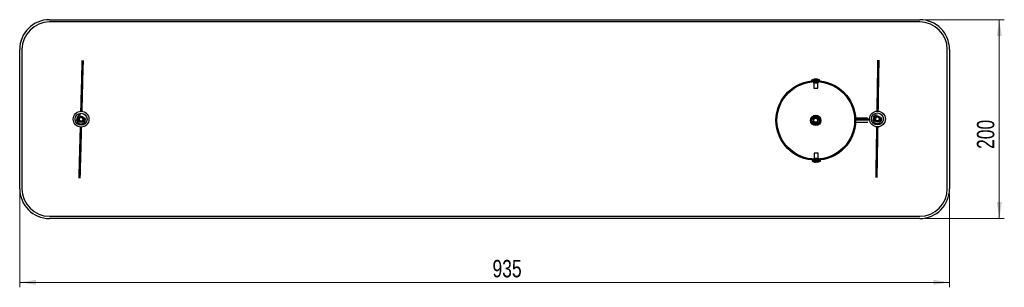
# Model space of a CAD drawing. Header units: millimetres. Extents: x 601 to 920, y 220 to 629.
# Tile 5 of 5: x 601 to 799, y 575 to 629. Entities that reach past the tile are written whole.
import ezdxf

# ---------------------------------------------------------------- set-up
doc = ezdxf.new("R2010")
doc.units = ezdxf.units.MM
doc.styles.add('SLDTEXTSTYLE0', font='TXT', dxfattribs={"width": 0.75})
doc.dimstyles.new('SLDDIMSTYLE0', dxfattribs={"dimtxt": 3.5, "dimasz": 3.302, "dimexe": 0, "dimexo": 0.0625, "dimgap": 0.875, "dimtad": 1, "dimdec": 0, "dimlfac": 5, "dimrnd": 1e-09, "dimzin": 12, "dimdsep": 46, "dimtxsty": 'SLDTEXTSTYLE0', "dimsah": 1, "dimcen": 0.09, "dimadec": 0, "dimazin": 3, "dimtfac": 1, "dimtdec": 0, "dimtofl": 0, "dimtmove": 0, "dimatfit": 3, "dimfxl": 0, "dimfrac": 2, "dimtolj": 1, "dimtzin": 12, "dimarcsym": 0})

# ---------------------------------------------------------------- blocks, each defined once
blk = doc.blocks.new('_D_1')
at = {"color": 7, "linetype": 'Continuous', "lineweight": 0}
for p, q in [((783.19, 629.22), (799.19, 629.22)), ((798.19, 629.22), (798.19, 589.22)), ((783.19, 589.22), (799.19, 589.22))]:
    blk.add_line(p, q, dxfattribs=at)
at = {"color": 7, "linetype": 'Continuous', "lineweight": 18}
for points in [[(798.19, 629.22), (797.69, 625.92), (798.7, 625.92)], [(798.19, 589.22), (798.7, 592.52), (797.69, 592.52)]]:
    blk.add_solid(points, dxfattribs=at)
at = {"color": 7, "linetype": 'Continuous', "lineweight": 18, "insert": (793.68, 603.22), "char_height": 3.5, "attachment_point": 1, "rotation": 90, "style": 'SLDTEXTSTYLE0'}
blk.add_mtext('200', dxfattribs=at)
blk = doc.blocks.new('_D_2')
at = {"color": 7, "linetype": 'Continuous', "lineweight": 0}
for p, q in [((601.19, 594.22), (601.19, 575.38)), ((788.19, 594.22), (788.19, 575.38)), ((788.19, 576.38), (601.19, 576.38))]:
    blk.add_line(p, q, dxfattribs=at)
at = {"color": 7, "linetype": 'Continuous', "lineweight": 18}
for points in [[(601.19, 576.38), (604.5, 575.87), (604.5, 576.89)], [(788.19, 576.38), (784.89, 576.89), (784.89, 575.87)]]:
    blk.add_solid(points, dxfattribs=at)
at = {"color": 7, "linetype": 'Continuous', "lineweight": 18, "insert": (696.27, 580.89), "char_height": 3.5, "attachment_point": 1, "style": 'SLDTEXTSTYLE0'}
blk.add_mtext('935', dxfattribs=at)

msp = doc.modelspace()

# ---------------------------------------------------------------- linework, layer by layer
at = {"color": 7, "linetype": 'Continuous', "lineweight": 25}
for p, q in [((607.19, 629.22), (782.19, 629.22)), ((782.19, 628.76), (607.19, 628.76)), ((601.19, 595.22), (601.19, 623.22)), ((601.65, 623.22), (601.65, 595.22)), ((787.73, 595.22), (787.73, 623.22)), ((788.19, 623.22), (788.19, 595.22)), ((760.44, 617.07), (760.44, 616.97)), ((760.44, 617.07), (762.12, 617.07)), ((760.44, 616.97), (760.48, 616.92)), ((760.44, 616.97), (762.12, 616.97)), ((760.67, 616.74), (760.82, 616.59)), ((760.88, 616.45), (760.88, 615.47)), ((761.08, 617.26), (761.11, 617.26)), ((761.21, 617.26), (761.11, 617.26)), ((761.35, 617.26), (761.41, 617.26)), ((761.35, 617.21), (761.35, 617.26)), ((761.48, 617.26), (761.41, 617.26)), ((761.41, 617.26), (761.41, 617.21)), ((761.68, 615.47), (761.68, 616.45)), ((761.74, 616.59), (761.89, 616.74)), ((762.07, 616.92), (762.12, 616.97)), ((762.12, 616.97), (762.12, 617.07)), ((760.88, 615.47), (761.68, 615.47)), ((761.29, 609.38), (761.28, 609.38)), ((761.28, 608.58), (761.29, 608.58)), ((762.24, 609.38), (762.22, 609.38)), ((760.95, 602.36), (760.97, 601.38)), ((761.75, 602.36), (760.95, 602.36)), ((761.77, 601.39), (761.75, 602.36)), ((760.67, 600.99), (760.53, 600.85)), ((762.21, 600.87), (760.53, 600.85)), ((760.53, 600.85), (760.53, 600.75)), ((762.21, 600.77), (760.53, 600.75)), ((760.91, 601.24), (760.85, 601.18)), ((761.18, 600.57), (761.25, 600.57)), ((761.25, 600.57), (761.25, 600.62)), ((761.29, 600.57), (761.25, 600.57)), ((761.29, 600.62), (761.29, 600.57)), ((761.46, 600.57), (761.55, 600.57)), ((761.57, 600.57), (761.55, 600.57)), ((761.89, 601.19), (761.83, 601.25)), ((762.21, 600.87), (762.07, 601)), ((762.21, 600.77), (762.21, 600.87)), ((607.19, 589.68), (782.19, 589.68)), ((782.19, 589.22), (607.19, 589.22))]:
    msp.add_line(p, q, dxfattribs=at)
at = {"color": 8, "linetype": 'Continuous', "lineweight": 25}
for p, q in [((760.82, 616.59), (761.74, 616.59)), ((760.88, 616.45), (760.88, 616.45)), ((761.68, 616.45), (760.88, 616.45)), ((762.25, 609.29), (762.26, 609.29)), ((762.32, 608.98), (762.31, 608.98)), ((761.83, 601.25), (760.91, 601.24)), ((760.97, 601.38), (761.76, 601.39)), ((761.76, 601.39), (761.77, 601.39))]:
    msp.add_line(p, q, dxfattribs=at)
at = {"color": 7, "linetype": 'Continuous', "lineweight": 25, "flags": 128}
for points in [[(613.94, 609.14), (613.9, 609.02), (613.83, 608.92), (613.7, 608.83), (613.54, 608.8), (613.39, 608.83), (613.26, 608.91), (613.17, 609.04), (613.14, 609.19), (613.17, 609.35), (613.26, 609.48), (613.39, 609.56), (613.54, 609.6), (613.69, 609.57), (613.82, 609.48), (613.91, 609.35), (613.94, 609.2), (613.94, 609.14), (613.94, 609.14)], [(774.07, 609.19), (774.04, 609.07), (773.96, 608.97), (773.84, 608.88), (773.68, 608.85), (773.53, 608.88), (773.4, 608.96), (773.31, 609.09), (773.28, 609.24), (773.3, 609.4), (773.39, 609.53), (773.52, 609.62), (773.67, 609.65), (773.82, 609.62), (773.95, 609.54), (774.04, 609.41), (774.08, 609.26), (774.07, 609.19), (774.07, 609.19)]]:
    msp.add_lwpolyline(points, dxfattribs=at)
at = {"color": 7, "linetype": 'Continuous', "lineweight": 25}
for centre, radius in [((761.28, 608.96), 8), ((761.28, 608.96), 7.8), ((613.54, 609.2), 1.59), ((761.28, 608.96), 1.05), ((761.28, 608.96), 1.05), ((761.28, 608.96), 0.876), ((773.68, 609.25), 1.59), ((773.68, 609.25), 0.615), ((613.54, 609.2), 0.615), ((613.54, 609.2), 0.515), ((761.28, 608.96), 0.874), ((761.28, 608.96), 0.704), ((761.28, 608.98), 0.4), ((773.68, 609.25), 0.515)]:
    msp.add_circle(centre, radius, dxfattribs=at)
at = {"color": 7, "linetype": 'Continuous'}
for centre in [(613.54, 609.2), (773.68, 609.25)]:
    msp.add_circle(centre, 1.2, dxfattribs=at)
at = {"color": 7, "linetype": 'Continuous', "lineweight": 25}
for centre, radius, start, end in [((607.19, 623.22), 6, 90, 180), ((607.19, 623.22), 5.54, 90, 180), ((782.19, 623.22), 6, 0, 90), ((782.19, 623.22), 5.54, 0, 90), ((761.28, 615.41), 1.86, 104.8237, 116.785), ((761.26, 615.47), 1.8, 95.8357, 104.8202), ((760.82, 617.14), 0.0676, 74.0313, 105.9687), ((760.68, 616.45), 0.2, 0, 45), ((761.3, 615.47), 1.8, 95.8357, 104.8202), ((761.12, 617.12), 0.162, 32.412, 57.9683), ((761.36, 615.24), 1.97, 87.0543, 92.9457), ((761.43, 617.12), 0.162, 122.0317, 147.588), ((761.33, 617.12), 0.162, 32.412, 57.9683), ((761.3, 615.47), 1.8, 75.1798, 84.1643), ((761.88, 616.45), 0.2, 135, 180), ((761.28, 615.41), 1.86, 63.215, 75.1763), ((613.54, 609.2), 0.4, 351.5487, 175.2999), ((773.68, 609.25), 0.4, 352.1429, 175.8941), ((761.35, 602.42), 1.86, 243.8807, 255.9862), ((760.91, 600.63), 0.0186, 239.962, 272.3618), ((761.34, 602.4), 1.84, 255.9996, 264.8937), ((760.77, 601.38), 0.2, 315.6657, 0.6657), ((761.3, 602.63), 2.01, 267.7518, 273.5797), ((761.36, 600.67), 0.149, 200.0478, 222.8085), ((761.18, 600.67), 0.149, 318.523, 341.2837), ((761.4, 602.64), 2.02, 269.2418, 270.7606), ((761.57, 600.67), 0.149, 200.0478, 222.8085), ((761.34, 602.4), 1.84, 276.4378, 285.3319), ((761.36, 602.4), 1.84, 276.4378, 285.3319), ((761.97, 601.39), 0.2, 180.6657, 225.6657), ((761.84, 600.65), 0.0244, 243.9411, 297.3904), ((761.35, 602.42), 1.86, 285.3453, 297.4507), ((607.19, 595.22), 6, 180, 270), ((607.19, 595.22), 5.54, 180, 270), ((782.19, 595.22), 6, 270, 0), ((782.19, 595.22), 5.54, 270, 0)]:
    msp.add_arc(centre, radius, start, end, dxfattribs=at)
at = {"color": 7, "linetype": 'Continuous'}
for centre, start, end in [((613.53, 609.15), 91.8844, 244.8916), ((773.67, 609.2), 92.4835, 245.4857), ((613.51, 609.16), 246.7201, 20.2888), ((773.64, 609.22), 247.3132, 20.8824)]:
    msp.add_arc(centre, 0.895, start, end, dxfattribs=at)
at = {"color": 7, "linetype": 'Continuous', "lineweight": 25}
for points, knots in [([(613.71, 621.03), (613.71, 621), (613.71, 620.91), (613.7, 620.69), (613.7, 620.42), (613.69, 620.15), (613.68, 619.89), (613.67, 619.65), (613.66, 619.21), (613.64, 618.47), (613.62, 617.43), (613.59, 616.37), (613.56, 615.36), (613.53, 614.33), (613.5, 613.32), (613.48, 612.47), (613.46, 611.67), (613.45, 611.15), (613.44, 610.81), (613.44, 610.75)], [0, 0, 0, 0, 0.03256, 0.093349, 0.148971, 0.197631, 0.238293, 0.272205, 0.305868, 0.425749, 0.546849, 0.627354, 0.708354, 0.789403, 0.850486, 0.910957, 0.947191, 0.991028, 1, 1, 1, 1]), ([(613.74, 610.77), (613.74, 610.82), (613.75, 611.15), (613.76, 611.66), (613.79, 612.64), (613.82, 613.79), (613.85, 615.08), (613.88, 616.24), (613.91, 617.39), (613.94, 618.46), (613.96, 619.2), (613.97, 619.64), (613.98, 619.88), (613.99, 620.14), (614, 620.41), (614, 620.69), (614.01, 620.9), (614.01, 620.99), (614.01, 621.02)], [0, 0, 0, 0, 0.007715, 0.0516103, 0.0878915, 0.1789906, 0.2704141, 0.3617136, 0.4524274, 0.5736885, 0.693728, 0.7274354, 0.7613919, 0.8021074, 0.850832, 0.9065275, 0.9673973, 1, 1, 1, 1]), ([(773.72, 621.06), (773.72, 621.03), (773.72, 620.95), (773.72, 620.75), (773.71, 620.48), (773.71, 620.2), (773.7, 619.95), (773.7, 619.71), (773.69, 619.26), (773.68, 618.52), (773.66, 617.48), (773.64, 616.42), (773.63, 615.41), (773.61, 614.38), (773.59, 613.37), (773.58, 612.52), (773.57, 611.72), (773.56, 611.2), (773.55, 610.86), (773.55, 610.8)], [0, 0, 0, 0, 0.024333, 0.085639, 0.141734, 0.190808, 0.231816, 0.266016, 0.299965, 0.420865, 0.542996, 0.624185, 0.705874, 0.787612, 0.849214, 0.9102, 0.946742, 0.990952, 1, 1, 1, 1]), ([(773.85, 610.82), (773.85, 610.87), (773.86, 611.2), (773.87, 611.72), (773.88, 612.69), (773.9, 613.84), (773.92, 615.14), (773.94, 616.3), (773.96, 617.44), (773.98, 618.52), (773.99, 619.26), (774, 619.7), (774, 619.94), (774.01, 620.2), (774.01, 620.47), (774.02, 620.74), (774.02, 620.95), (774.02, 621.03), (774.02, 621.05)], [0, 0, 0, 0, 0.007781, 0.05205, 0.08864, 0.180515, 0.272717, 0.364793, 0.45628, 0.578573, 0.699635, 0.733629, 0.767875, 0.808937, 0.858077, 0.914246, 0.975634, 1, 1, 1, 1]), ([(613.14, 609.23), (613.14, 609.19), (613.14, 609.11), (613.18, 608.99), (613.26, 608.87), (613.37, 608.79), (613.48, 608.76), (613.54, 608.76), (613.55, 608.76)], [0, 0, 0, 0, 0.15494, 0.343958, 0.542348, 0.744029, 0.945672, 1, 1, 1, 1]), ([(613.55, 608.76), (613.6, 608.76), (613.7, 608.78), (613.82, 608.87), (613.91, 608.98), (613.93, 609.08), (613.94, 609.13), (613.94, 609.14)], [0, 0, 0, 0, 0.246231, 0.492464, 0.738958, 0.97308, 1, 1, 1, 1]), ([(760.95, 609.38), (760.89, 609.38), (760.81, 609.38), (760.84, 609.38), (760.84, 609.38)], [0, 0, 0, 0, 0.741212, 1, 1, 1, 1]), ([(760.85, 608.59), (760.84, 608.58), (760.82, 608.58), (760.89, 608.58), (760.95, 608.58)], [0, 0, 0, 0, 0.239584, 1, 1, 1, 1]), ([(761.26, 609.38), (761.26, 609.38), (761.26, 609.38), (761.25, 609.38), (761.23, 609.38), (761.19, 609.38), (761.15, 609.38), (761.12, 609.38), (761.09, 609.38), (761.06, 609.38), (761.03, 609.38), (760.99, 609.38), (760.97, 609.38), (760.95, 609.38)], [0, 0, 0, 0, 0.0194908, 0.0822626, 0.1355853, 0.3542305, 0.4483118, 0.5389763, 0.6224366, 0.6842949, 0.7685219, 0.8740876, 1, 1, 1, 1]), ([(760.95, 608.58), (760.96, 608.58), (760.99, 608.58), (761.02, 608.58), (761.05, 608.58), (761.07, 608.58), (761.11, 608.58), (761.15, 608.58), (761.18, 608.58), (761.2, 608.58), (761.21, 608.58), (761.23, 608.58), (761.24, 608.58), (761.25, 608.58), (761.26, 608.58), (761.26, 608.58), (761.26, 608.58)], [0, 0, 0, 0, 0.111103, 0.202314, 0.272786, 0.327015, 0.381057, 0.600019, 0.655848, 0.709474, 0.760211, 0.807942, 0.863767, 0.921297, 0.991455, 1, 1, 1, 1]), ([(761.29, 608.58), (761.33, 608.58), (761.41, 608.59), (761.53, 608.65), (761.63, 608.75), (761.67, 608.85), (761.69, 608.94), (761.69, 609.03), (761.67, 609.12), (761.62, 609.21), (761.55, 609.29), (761.45, 609.36), (761.38, 609.37), (761.35, 609.37)], [0, 0, 0, 0, 0.108859, 0.203464, 0.346089, 0.436643, 0.491079, 0.551939, 0.650714, 0.721934, 0.811418, 0.920771, 1, 1, 1, 1]), ([(761.3, 608.58), (761.3, 608.58), (761.38, 608.58), (761.56, 608.58), (761.77, 608.58), (761.86, 608.58)], [0, 0, 0, 0, 0.036251, 0.579616, 1, 1, 1, 1]), ([(761.83, 609.38), (761.77, 609.38), (761.57, 609.38), (761.42, 609.38), (761.32, 609.38)], [0, 0, 0, 0, 0.290671, 1, 1, 1, 1]), ([(762.23, 608.58), (762.24, 608.58), (762.24, 608.58), (762.25, 608.58), (762.25, 608.58)], [0, 0, 0, 0, 0.6524848, 1, 1, 1, 1]), ([(771.61, 609.38), (771.59, 609.38), (771.5, 609.38), (771.43, 609.38), (771.4, 609.38), (771.38, 609.38), (771.35, 609.38), (771.32, 609.38), (771.24, 609.38), (771.08, 609.38), (770.81, 609.38), (770.52, 609.38), (770.24, 609.38), (769.96, 609.38), (769.68, 609.38), (769.44, 609.38), (769.29, 609.38), (769.24, 609.38)], [0, 0, 0, 0, 0.012789, 0.047077, 0.076789, 0.105391, 0.133756, 0.161894, 0.189795, 0.33882, 0.46516, 0.584696, 0.685346, 0.779993, 0.868407, 0.950387, 1, 1, 1, 1]), ([(769.25, 608.58), (769.34, 608.58), (769.69, 608.58), (770.22, 608.58), (770.78, 608.58), (771.16, 608.58), (771.33, 608.58), (771.39, 608.58), (771.4, 608.58), (771.45, 608.58), (771.52, 608.58), (771.6, 608.58), (771.61, 608.58)], [0, 0, 0, 0, 0.073959, 0.311811, 0.515139, 0.712622, 0.88145, 0.907535, 0.933617, 0.961062, 0.992606, 1, 1, 1, 1]), ([(771.73, 609.35), (771.71, 609.36), (771.61, 609.37), (771.48, 609.38), (771.39, 609.38), (771.35, 609.38)], [0, 0, 0, 0, 0.123014, 0.589005, 1, 1, 1, 1]), ([(771.38, 608.58), (771.43, 608.58), (771.51, 608.58), (771.66, 608.6), (771.72, 608.6)], [0, 0, 0, 0, 0.598793, 1, 1, 1, 1]), ([(773.28, 609.28), (773.28, 609.24), (773.27, 609.16), (773.31, 609.04), (773.39, 608.92), (773.51, 608.84), (773.62, 608.81), (773.68, 608.81), (773.69, 608.81)], [0, 0, 0, 0, 0.15494, 0.343958, 0.542348, 0.744029, 0.945672, 1, 1, 1, 1]), ([(773.69, 608.81), (773.74, 608.82), (773.83, 608.84), (773.95, 608.92), (774.04, 609.04), (774.07, 609.14), (774.07, 609.19), (774.07, 609.19)], [0, 0, 0, 0, 0.2462311, 0.4924636, 0.738958, 0.9730799, 1, 1, 1, 1]), ([(613.35, 607.63), (613.35, 607.58), (613.34, 607.25), (613.33, 606.73), (613.3, 605.76), (613.27, 604.61), (613.23, 603.31), (613.2, 602.15), (613.17, 601.01), (613.14, 599.93), (613.12, 599.19), (613.11, 598.75), (613.11, 598.51), (613.1, 598.25), (613.09, 597.98), (613.08, 597.71), (613.08, 597.49), (613.08, 597.4), (613.08, 597.37)], [0, 0, 0, 0, 0.007976, 0.05186, 0.088132, 0.179207, 0.270606, 0.361882, 0.452572, 0.573801, 0.693809, 0.727507, 0.761455, 0.80216, 0.850871, 0.906552, 0.967406, 1, 1, 1, 1]), ([(613.38, 597.36), (613.38, 597.4), (613.38, 597.48), (613.38, 597.7), (613.39, 597.97), (613.4, 598.25), (613.41, 598.5), (613.41, 598.74), (613.42, 599.18), (613.44, 599.92), (613.47, 600.97), (613.5, 602.03), (613.53, 603.04), (613.56, 604.06), (613.58, 605.08), (613.61, 605.92), (613.63, 606.72), (613.64, 607.24), (613.65, 607.58), (613.65, 607.64)], [0, 0, 0, 0, 0.03256, 0.093349, 0.148971, 0.197632, 0.238293, 0.272205, 0.305868, 0.42575, 0.546851, 0.627355, 0.708356, 0.789405, 0.850488, 0.910959, 0.947193, 0.99103, 1, 1, 1, 1]), ([(773.5, 607.68), (773.5, 607.63), (773.49, 607.3), (773.49, 606.78), (773.47, 605.81), (773.45, 604.66), (773.43, 603.36), (773.41, 602.2), (773.39, 601.06), (773.37, 599.98), (773.36, 599.24), (773.35, 598.8), (773.35, 598.56), (773.35, 598.3), (773.34, 598.03), (773.34, 597.76), (773.33, 597.55), (773.33, 597.47), (773.33, 597.45)], [0, 0, 0, 0, 0.0080444, 0.0523018, 0.0888821, 0.1807325, 0.27291, 0.3649623, 0.4564243, 0.5786853, 0.6997148, 0.7337002, 0.7679367, 0.808988, 0.8581144, 0.9142692, 0.9756409, 1, 1, 1, 1]), ([(773.63, 597.44), (773.63, 597.46), (773.63, 597.55), (773.64, 597.75), (773.64, 598.02), (773.65, 598.3), (773.65, 598.55), (773.65, 598.79), (773.66, 599.24), (773.67, 599.98), (773.69, 601.02), (773.71, 602.08), (773.72, 603.09), (773.74, 604.12), (773.76, 605.13), (773.77, 605.98), (773.79, 606.78), (773.79, 607.3), (773.8, 607.64), (773.8, 607.7)], [0, 0, 0, 0, 0.024333, 0.08564, 0.141735, 0.190809, 0.231816, 0.266016, 0.299966, 0.420866, 0.542997, 0.624186, 0.705876, 0.787614, 0.849216, 0.910202, 0.946744, 0.990954, 1, 1, 1, 1])]:
    msp.add_open_spline(points, degree=3, knots=knots, dxfattribs=at)
at = {"color": 8, "linetype": 'Continuous', "lineweight": 25}
for points, knots in [([(760.95, 608.58), (760.94, 608.58), (760.9, 608.58), (760.83, 608.6), (760.74, 608.64), (760.65, 608.71), (760.61, 608.78), (760.6, 608.81)], [0, 0, 0, 0, 0.088685, 0.275018, 0.455606, 0.78458, 1, 1, 1, 1]), ([(760.64, 609.23), (760.68, 609.27), (760.73, 609.32), (760.82, 609.36), (760.89, 609.38), (760.94, 609.38), (760.95, 609.38)], [0, 0, 0, 0, 0.409302, 0.633133, 0.864251, 1, 1, 1, 1]), ([(761.54, 609.29), (761.59, 609.29), (761.69, 609.29), (761.83, 609.29), (761.9, 609.29)], [0, 0, 0, 0, 0.5399572, 1, 1, 1, 1]), ([(761.97, 608.98), (761.87, 608.98), (761.76, 608.98), (761.7, 608.98), (761.69, 608.98)], [0, 0, 0, 0, 0.884632, 1, 1, 1, 1]), ([(769.24, 609.29), (769.31, 609.29), (769.68, 609.29), (770.28, 609.29), (770.92, 609.29), (771.34, 609.29), (771.52, 609.29), (771.6, 609.29), (771.63, 609.29), (771.65, 609.29), (771.72, 609.29), (771.82, 609.29), (771.86, 609.29)], [0, 0, 0, 0, 0.054781, 0.295737, 0.530916, 0.694116, 0.853938, 0.885488, 0.9169, 0.94827, 0.982878, 1, 1, 1, 1]), ([(772, 608.98), (771.95, 608.98), (771.88, 608.98), (771.82, 608.98), (771.77, 608.98), (771.72, 608.98), (771.56, 608.98), (771.31, 608.98), (770.92, 608.98), (770.35, 608.98), (769.74, 608.98), (769.35, 608.98), (769.24, 608.98)], [0, 0, 0, 0, 0.022376, 0.0419, 0.059923, 0.130073, 0.257241, 0.372676, 0.489836, 0.703117, 0.921198, 1, 1, 1, 1])]:
    msp.add_open_spline(points, degree=3, knots=knots, dxfattribs=at)

# ---------------------------------------------------------------- dimensions: what is measured, and where the dimension line sits
at = {"color": 7, "linetype": 'Continuous', "lineweight": 18}
dim = msp.add_linear_dim(base=(798.19, 589.22), p1=(782.19, 629.22), p2=(782.19, 589.22), angle=90, dimstyle='SLDDIMSTYLE0', dxfattribs=at)
dim.commit()
dim.dimension.update_dxf_attribs({"geometry": '_D_1', "text_midpoint": (798.19, 607.1), "dimtype": 160})
dim = msp.add_linear_dim(base=(601.19, 576.38), p1=(788.19, 595.22), p2=(601.19, 595.22), dimstyle='SLDDIMSTYLE0', dxfattribs=at)
dim.commit()
dim.dimension.update_dxf_attribs({"geometry": '_D_2', "text_midpoint": (700.15, 576.38), "dimtype": 160})

doc.saveas('drawing.dxf')
